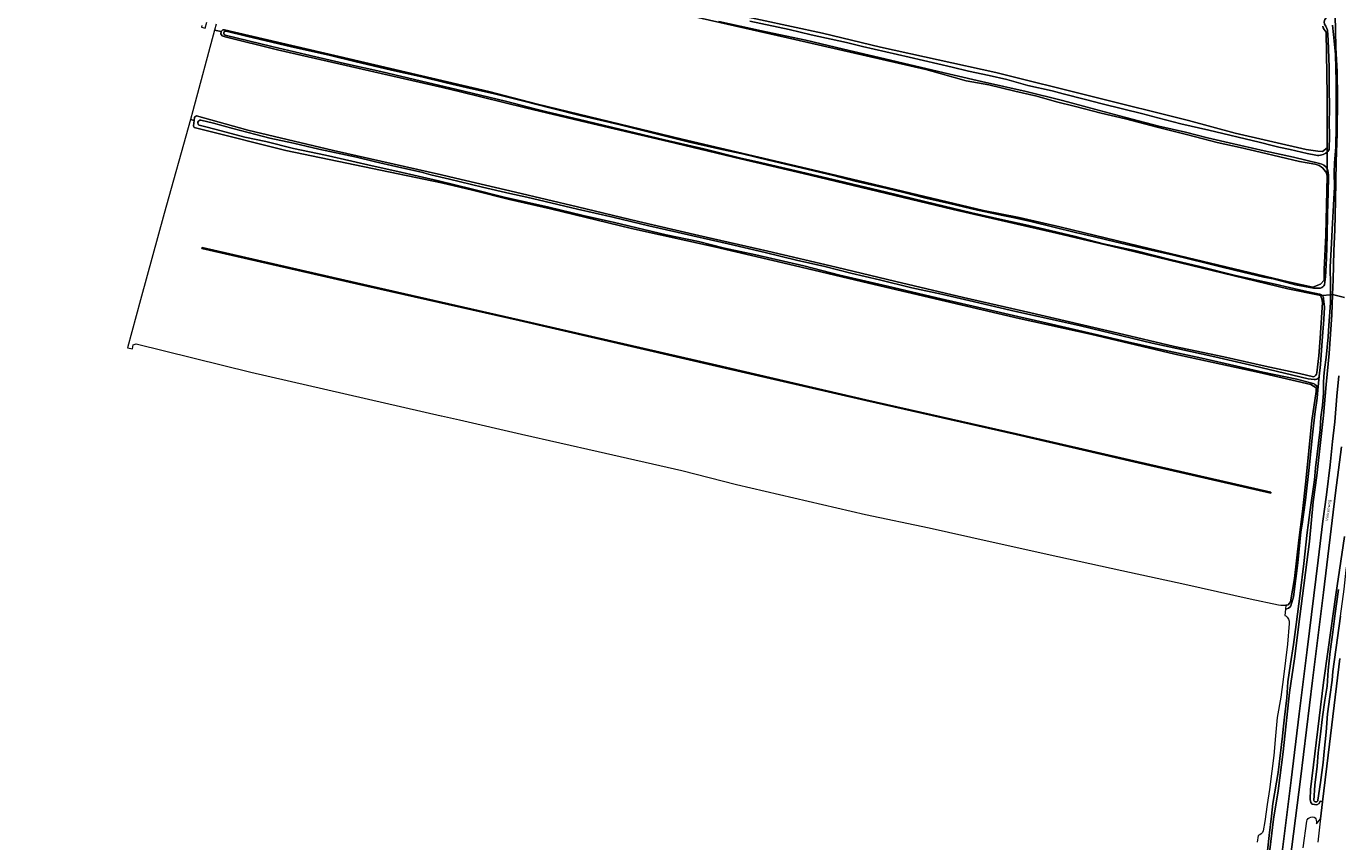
# Model space of a CAD drawing. Header units: metres. Extents: x 149984 to 156489, y 469398 to 478068.
# Tile 8 of 256: x 150876 to 151267, y 471054 to 471297. Entities that reach past the tile are written whole.
import ezdxf
from ezdxf.enums import TextEntityAlignment as Align

# ---------------------------------------------------------------- set-up
doc = ezdxf.new("R2010")
doc.units = ezdxf.units.M
doc.header["$LTSCALE"] = 0.75
for name, color, linetype, lineweight in [('B-WE-GR-GRAS-GV', 252, 'Continuous', 13), ('B-WE-OG-TERREIN_OEVER-GV', 252, 'Continuous', 18), ('B-WE-OG-TOPOGRAFIE-T18', 7, 'Continuous', 18), ('B-WE-OG-WATER_GREPPEL-GV', 252, 'Continuous', 18), ('B-WE-OG-WATER_SLOOT-GV', 252, 'Continuous', 18), ('B-WE-OG-WEG-GV', 252, 'Continuous', 18), ('B-WE-VH-GESLOTENVERHARDING_ASFALT-GV', 252, 'Continuous', 18)]:
    doc.layers.add(name, color=color, linetype=linetype, lineweight=lineweight)
doc.styles.add('NLCS-ISO-M500-T18', font='NLCS-ISO.ttf', dxfattribs={"height": 0.9})

msp = doc.modelspace()

# ---------------------------------------------------------------- linework, layer by layer
at = {"layer": 'B-WE-GR-GRAS-GV', "flags": 128}
for points in [[(150844.265, 471362.461), (150906.402, 471346.179), (150932.286, 471339.438), (150948.368, 471336.043), (151003.335, 471321.689), (151032.439, 471314.347), (151065.909, 471305.616), (151085.686, 471300.985), (151113.402, 471295.098), (151130.666, 471290.931), (151164.995, 471283.391), (151222.278, 471269.037), (151236.234, 471265.267), (151257.335, 471260.438), (151260.775, 471259.975), (151262.163, 471259.843), (151263.553, 471260.901), (151263.619, 471276.644), (151263.311, 471295.359)], [(151259.954, 471256.101), (151255.329, 471256.924), (151243.632, 471259.668), (151237.682, 471261.036), (151230.841, 471262.577), (151222.122, 471264.833), (151213.034, 471267.091), (151203.602, 471269.568), (151196.279, 471271.257), (151188.644, 471273.292), (151183.071, 471274.683), (151177.129, 471276.339), (151170.628, 471277.843), (151162.895, 471279.709), (151156.102, 471280.939), (151148.448, 471283.079), (151144.144, 471284.243), (151105.14, 471293.235), (151072.331, 471300.644)], [(151261.63, 471216.98), (151260.76, 471217.24), (151251.89, 471219.01), (151203.54, 471230.74), (151182.98, 471235.56), (151152.3, 471242.55), (151127.04, 471248.65), (151107.6, 471253.35), (151088.95, 471257.71), (151067.42, 471262.87), (151043.33, 471268.48), (151024.96, 471272.83), (151005.64, 471277.62), (151000.242, 471278.902), (150951.122, 471290.154), (150935.553, 471293.94), (150934.682, 471294.255), (150934.267, 471294.83), (150934.437, 471295.6), (150932.441, 471296.013), (150925.97, 471271.927), (150925.257, 471269.375)], [(150928.672, 471297.404), (150928.577, 471296.813), (150929.595, 471296.602), (150930.086, 471298.39)], [(150932.938, 471297.717), (150932.441, 471296.013), (150934.437, 471295.6), (150934.852, 471296.02), (150935.387, 471296.071), (150972.462, 471287.399), (151014.101, 471277.73), (151028.552, 471273.902), (151071.593, 471263.527), (151115.545, 471253.18), (151161.331, 471242.29), (151171.896, 471240.203), (151184.032, 471237.427), (151194.596, 471234.833), (151210.575, 471230.986), (151212.723, 471230.498), (151252.098, 471221.097), (151259.367, 471219.473), (151261.57, 471220.371), (151262.734, 471221.535), (151262.734, 471224.71), (151263.157, 471234.976), (151263.581, 471252.65)], [(150925.257, 471269.375), (150926.348, 471269.123), (150926.482, 471270.058), (150927.095, 471270.43), (150942.315, 471266.241), (150967.873, 471260.19), (151000, 471252.88), (151004.14, 471251.91), (151021.99, 471247.74), (151040.47, 471243.35), (151058.58, 471239.07), (151076.61, 471234.9), (151097.14, 471230.22), (151117.4, 471225.46), (151135.21, 471221.19), (151155.32, 471216.4), (151175.35, 471211.87), (151201.37, 471205.78), (151218.19, 471201.86), (151232.83, 471198.7), (151245.11, 471195.96), (151255.35, 471193.75), (151259.566, 471192.821)], [(151260.546, 471193.949), (151261.092, 471199.047), (151261.535, 471204.286), (151262.043, 471211.961), (151262.155, 471214.917)], [(151267.383, 471108.988), (151264.307, 471083.453), (151262.246, 471066.346), (151261.626, 471061.197), (151261.546, 471060.534), (151260.792, 471054.271)]]:
    msp.add_lwpolyline(points, dxfattribs=at)
at = {"layer": 'B-WE-GR-GRAS-GV'}
for points in [[(151263.311, 471295.359, -0.1386773), (151262.259, 471297.158)], [(151263.581, 471252.65, 0.2921541), (151259.954, 471256.101)], [(151262.155, 471214.917, 0.092166), (151261.63, 471216.98)], [(151259.566, 471192.821, 0.2131587), (151260.546, 471193.949)]]:
    msp.add_lwpolyline(points, format="xyb", dxfattribs=at)
at = {"layer": 'B-WE-GR-GRAS-GV', "flags": 128}
for points in [[(150906.526, 471201.42), (150908.01, 471201.087), (150908.211, 471202.324), (150909.077, 471202.639), (150943.246, 471194.229), (150999.852, 471181.202), (151000, 471181.17), (151005.31, 471180.01), (151023.8, 471175.71), (151046.58, 471170.59), (151071.5, 471164.94), (151087.73, 471160.78), (151126.2, 471151.8), (151145.08, 471147.85), (151163.25, 471143.77), (151183.44, 471139.36), (151202.49, 471135.17), (151221.26, 471131.07), (151240.64, 471126.71), (151249.1, 471124.9), (151249.76, 471124.88), (151250.49, 471124.85), (151251.259, 471124.864), (151251.58, 471124.87), (151252, 471124.97), (151252.37, 471125.44), (151252.63, 471125.82), (151253.82, 471132.76), (151255.13, 471144.17), (151256.224, 471152.714), (151257.24, 471161.7), (151259.02, 471179.81), (151260.34, 471188.41), (151260.33, 471188.97), (151260.3, 471189.41), (151260.01, 471189.75), (151259.57, 471190.06), (151258.73, 471190.47), (151243.39, 471194.05), (151218.27, 471199.56), (151193.19, 471205.47), (151171.88, 471210.19), (151149.93, 471215.35), (151127.06, 471220.65), (151104.9, 471225.89), (151081.23, 471231.46), (151056.57, 471236.99), (151032.46, 471242.76), (151020.19, 471245.59), (151009.24, 471248.35), (151000, 471250.568), (150999.99, 471250.57), (150953.674, 471260.134), (150929.157, 471266.31), (150926.389, 471266.994), (150926.116, 471267.502), (150926.348, 471269.123), (150925.257, 471269.375), (150917.453, 471241.428), (150910.354, 471215.692)], [(151246.824, 471158.142), (151206.035, 471167.543), (151171.07, 471175.589), (151126.259, 471185.706), (151081.868, 471195.929), (151023.099, 471209.516), (150974.689, 471220.458), (150928.682, 471230.989), (150928.701, 471231.276), (150974.708, 471220.746), (151023.118, 471209.803), (151081.887, 471196.217), (151126.278, 471185.993), (151171.089, 471175.876), (151206.054, 471167.83), (151246.843, 471158.429)]]:
    msp.add_lwpolyline(points, close=True, dxfattribs=at)
at = {"layer": 'B-WE-OG-TERREIN_OEVER-GV', "flags": 128}
for points in [[(151263.553, 471260.901), (151262.163, 471259.843), (151260.775, 471259.975), (151257.335, 471260.438), (151236.234, 471265.267), (151222.278, 471269.037), (151164.995, 471283.391), (151130.666, 471290.931), (151113.402, 471295.098), (151085.686, 471300.985), (151065.909, 471305.616), (151032.439, 471314.347), (151003.335, 471321.689), (150948.368, 471336.043), (150932.286, 471339.438), (150906.402, 471346.179), (150844.265, 471362.461)], [(151265.222, 471297.49), (151265.502, 471294.724), (151266.032, 471288.763), (151266.23, 471280.703), (151266.316, 471271.978), (151266.239, 471267.431), (151266.13, 471261.27), (151265.809, 471256.391), (151265.715, 471253.574), (151265.727, 471249.35), (151265.437, 471243.839), (151265.175, 471238.488), (151264.78, 471230.708), (151264.512, 471225.574), (151264.552, 471219.965), (151264.569, 471217.208), (151265.22, 471217.259), (151265.41, 471221.66), (151265.59, 471230.28), (151265.85, 471236.5), (151266.1, 471245.15), (151266.31, 471256.77), (151266.59, 471265.12), (151266.65, 471276.02), (151266.53, 471283.56), (151266.21, 471290.81), (151266.075, 471295.942), (151265.89, 471304.49)], [(151072.331, 471300.644), (151105.14, 471293.235), (151144.144, 471284.243), (151148.448, 471283.079), (151156.102, 471280.939), (151162.895, 471279.709), (151170.628, 471277.843), (151177.129, 471276.339), (151183.071, 471274.683), (151188.644, 471273.292), (151196.279, 471271.257), (151203.602, 471269.568), (151213.034, 471267.091), (151222.122, 471264.833), (151230.841, 471262.577), (151237.682, 471261.036), (151243.632, 471259.668), (151255.329, 471256.924), (151259.954, 471256.101)], [(150934.437, 471295.6), (150934.267, 471294.83), (150934.682, 471294.255), (150935.553, 471293.94), (150951.122, 471290.154), (151000.242, 471278.902), (151005.64, 471277.62), (151024.96, 471272.83), (151043.33, 471268.48), (151067.42, 471262.87), (151088.95, 471257.71), (151107.6, 471253.35), (151127.04, 471248.65), (151152.3, 471242.55), (151182.98, 471235.56), (151203.54, 471230.74), (151251.89, 471219.01), (151260.76, 471217.24), (151261.63, 471216.98), (151262.099, 471217.016)], [(151263.574, 471254.787), (151263.581, 471252.65), (151263.157, 471234.976), (151262.734, 471224.71), (151262.734, 471221.535), (151261.57, 471220.371), (151259.367, 471219.473), (151252.098, 471221.097), (151212.723, 471230.498), (151210.575, 471230.986), (151194.596, 471234.833), (151184.032, 471237.427), (151171.896, 471240.203), (151161.331, 471242.29), (151115.545, 471253.18), (151071.593, 471263.527), (151028.552, 471273.902), (151014.101, 471277.73), (150972.462, 471287.399), (150935.387, 471296.071), (150934.852, 471296.02), (150934.437, 471295.6)], [(150935.913, 471295.652), (150941.881, 471294.173), (150955.348, 471291.028), (150966.566, 471288.531), (150974.146, 471286.67), (150985.049, 471284.107), (150994.16, 471282.063), (151001.348, 471280.322), (151007.318, 471278.933), (151015.709, 471276.992), (151024.853, 471274.723), (151032.224, 471272.828), (151041.641, 471270.515), (151052.71, 471267.884), (151064.244, 471265.018), (151073.837, 471262.609), (151083.392, 471260.435), (151089.556, 471259.144), (151097.289, 471257.323), (151107.06, 471255.017), (151116.653, 471252.701), (151123.14, 471251.061), (151132.259, 471248.972), (151137.601, 471247.69), (151144.139, 471246.009), (151151.226, 471244.373), (151159.469, 471242.392), (151167.098, 471240.769), (151170.538, 471240.094), (151175.382, 471239.022), (151182.207, 471237.352), (151188.729, 471235.747), (151194.382, 471234.479), (151200.462, 471232.984), (151209.774, 471230.832), (151217.847, 471229.035), (151227.548, 471226.591), (151232.329, 471225.442), (151238.506, 471223.973), (151244.744, 471222.422), (151247.515, 471222.002), (151254.134, 471220.2), (151259.568, 471219.213), (151260.777, 471219.153)], [(151261.359, 471256.302), (151253.54, 471258.133), (151244.874, 471260.044), (151234.464, 471262.474), (151227.938, 471263.956), (151221.412, 471265.58), (151213.476, 471267.381), (151203.662, 471269.931), (151194.702, 471272.31), (151184.813, 471275.038), (151174.046, 471277.685), (151160.735, 471280.725), (151152.607, 471282.554), (151142.849, 471284.878), (151130.291, 471287.81), (151119.672, 471290.274), (151108.413, 471293.019), (151095.196, 471295.806), (151082.497, 471298.551)], [(151091.769, 471298.657), (151103.429, 471296.122), (151110.009, 471294.541), (151120.51, 471292.296), (151125.316, 471291.098), (151139.196, 471287.913), (151152.004, 471285.005), (151156.857, 471283.789), (151162.975, 471282.45), (151168.252, 471281.285), (151174.486, 471279.538), (151181.764, 471277.906), (151184.967, 471277.019), (151191.625, 471275.312), (151196.656, 471274.086), (151208.745, 471271.068), (151213.161, 471269.862), (151220.068, 471268.094), (151228.322, 471266.193), (151243.346, 471262.618), (151247.615, 471261.546), (151249.179, 471261.104), (151252.553, 471260.475), (151257.658, 471259.219), (151260.267, 471258.763)], [(151264.205, 471260.75), (151264.33, 471264.304), (151264.168, 471268.891), (151264.265, 471272.107), (151264.209, 471279.549), (151264.179, 471284.916), (151263.89, 471293.03), (151263.664, 471295.98), (151263.527, 471296.422), (151263.161, 471297.122)], [(151263.311, 471295.359), (151263.619, 471276.644), (151263.553, 471260.901), (151263.557, 471259.68)], [(151261.33, 471217.437), (151256.627, 471218.396), (151248.1, 471220.347), (151236.32, 471222.963), (151225.66, 471225.622), (151216.829, 471227.713), (151206.697, 471230.274), (151197.059, 471232.385), (151188.646, 471234.556), (151179.494, 471236.754), (151173.911, 471238.044), (151167.093, 471239.516), (151157.806, 471241.636), (151143.809, 471244.943), (151132.439, 471247.782), (151118.276, 471251.105), (151105.506, 471254.149), (151095.322, 471256.498), (151088.68, 471258.017), (151078.01, 471260.605), (151066.343, 471263.333), (151055.553, 471265.925), (151043.116, 471268.865), (151030.884, 471271.717), (151027.752, 471272.544), (151019.431, 471274.729), (151004.108, 471278.43), (150993.976, 471280.8), (150981.905, 471283.646), (150971.139, 471286.098), (150959.59, 471288.762), (150949.426, 471291.106), (150935.565, 471294.495)], [(150926.348, 471269.123), (150926.116, 471267.502), (150926.389, 471266.994), (150929.157, 471266.31), (150953.674, 471260.134), (150999.99, 471250.57), (151000, 471250.568), (151009.24, 471248.35), (151020.19, 471245.59), (151032.46, 471242.76), (151056.57, 471236.99), (151081.23, 471231.46), (151104.9, 471225.89), (151127.06, 471220.65), (151149.93, 471215.35), (151171.88, 471210.19), (151193.19, 471205.47), (151218.27, 471199.56), (151243.39, 471194.05), (151258.73, 471190.47), (151259.57, 471190.06), (151260.01, 471189.75), (151260.3, 471189.41), (151260.33, 471188.97), (151260.34, 471188.41), (151259.02, 471179.81), (151257.24, 471161.7), (151256.224, 471152.714), (151255.13, 471144.17), (151253.82, 471132.76), (151252.63, 471125.82), (151252.37, 471125.44), (151252, 471124.97), (151251.58, 471124.87), (151251.259, 471124.864), (151251.143, 471123.66)], [(151259.566, 471192.821), (151255.35, 471193.75), (151245.11, 471195.96), (151232.83, 471198.7), (151218.19, 471201.86), (151201.37, 471205.78), (151175.35, 471211.87), (151155.32, 471216.4), (151135.21, 471221.19), (151117.4, 471225.46), (151097.14, 471230.22), (151076.61, 471234.9), (151058.58, 471239.07), (151040.47, 471243.35), (151021.99, 471247.74), (151004.14, 471251.91), (151000, 471252.88), (150967.873, 471260.19), (150942.315, 471266.241), (150927.095, 471270.43), (150926.482, 471270.058), (150926.348, 471269.123)], [(150928.301, 471269.19), (150932.116, 471268.324), (150937.858, 471266.719), (150944.682, 471264.891), (150948.921, 471263.782), (150955.896, 471262.352), (150963.504, 471260.571), (150974.642, 471258.165), (150980.36, 471256.828), (150986.399, 471255.352), (150994.005, 471253.711), (150996.783, 471252.88), (151002.349, 471251.64), (151012.203, 471249.238), (151020.316, 471247.368), (151025.36, 471246.247), (151030.866, 471244.98), (151040.463, 471242.701), (151050.975, 471240.276), (151061.638, 471237.768), (151070.061, 471235.891), (151074.743, 471234.772), (151085.321, 471232.366), (151096.294, 471229.792), (151105.634, 471227.496), (151114.104, 471225.631), (151121.781, 471223.674), (151130.353, 471221.666), (151140.008, 471219.309), (151148.823, 471217.36), (151156.978, 471215.467), (151170.915, 471212.2), (151177.627, 471210.798), (151190.149, 471208.018), (151211.523, 471202.845), (151218.818, 471201.197), (151230.148, 471198.735), (151241.767, 471196.033), (151250.93, 471193.9), (151257.949, 471192.225), (151259.678, 471192.046), (151260.126, 471192)], [(151258.993, 471190.899), (151254.517, 471192.05), (151244.486, 471194.22), (151236.723, 471195.995), (151226.283, 471198.324), (151215.162, 471200.773), (151204.128, 471203.242), (151195.196, 471205.325), (151188.372, 471206.88), (151178.919, 471209.036), (151171.556, 471210.701), (151160.788, 471213.201), (151147.375, 471216.309), (151132.755, 471219.754), (151118.517, 471223.09), (151107.842, 471225.79), (151093.495, 471229.108), (151084.214, 471231.069), (151076.477, 471233.063), (151066.805, 471235.076), (151051.471, 471238.691), (151042.185, 471240.819), (151031.912, 471243.263), (151018.618, 471246.285), (151009.213, 471248.61), (150999.033, 471251.141), (150986.938, 471253.947), (150979.347, 471255.61), (150973.285, 471257.03), (150965.474, 471258.752), (150955.91, 471260.793), (150947.71, 471262.801), (150941.391, 471264.168), (150932.901, 471266.412), (150929.443, 471267.273), (150927.861, 471267.648)], [(151263.557, 471259.68), (151263.553, 471260.901)], [(151262.803, 471220.181), (151263.087, 471222.544), (151263.329, 471226.02), (151263.37, 471228.186), (151263.498, 471231.153), (151263.57, 471234.975), (151263.659, 471241.188), (151263.845, 471247.618), (151263.965, 471252.272)], [(151263.581, 471252.65), (151263.574, 471254.787)], [(151244.49, 471034.57), (151247.65, 471061.12), (151248.96, 471069.54), (151250.46, 471081.19), (151252.42, 471098.84), (151253.89, 471108.9), (151255.44, 471121.51), (151258.29, 471143.76), (151259.42, 471155.62), (151260.47, 471163.39), (151262.46, 471181.24), (151263.267, 471190.524), (151264.21, 471199.76), (151264.96, 471211.23), (151265.22, 471217.259), (151264.569, 471217.208), (151264.584, 471214.85), (151264.091, 471208.04), (151263.917, 471204.685), (151263.282, 471198.544), (151262.793, 471195.013), (151262.615, 471192.893), (151262.548, 471191.085), (151262.489, 471189.426), (151262.476, 471187.95), (151262.158, 471184.239), (151261.754, 471180.823), (151261.497, 471177.108), (151260.167, 471165.696), (151259.814, 471162.09), (151258.504, 471153.24), (151257.946, 471148.678), (151257.623, 471146.451), (151256.694, 471137.226), (151255.58, 471128.317), (151254.379, 471119.127), (151253.565, 471113.153), (151252.717, 471107.341), (151251.883, 471102.013), (151251.635, 471097.263), (151250.846, 471091.493), (151250.516, 471087.914), (151250.274, 471085.869), (151250.04, 471083.397), (151249.043, 471075.08), (151247.451, 471065.768), (151247.062, 471061.99), (151246.328, 471056.327), (151245.872, 471051.676)], [(151262.099, 471217.016), (151261.63, 471216.98)], [(151262.155, 471214.917), (151262.043, 471211.961), (151261.535, 471204.286), (151261.092, 471199.047), (151260.546, 471193.949)], [(151261.243, 471192.973), (151261.6, 471196.509), (151262.127, 471203.531), (151262.632, 471209.832), (151262.817, 471213.488), (151262.537, 471216.05)], [(151252.79, 471124.655), (151253.597, 471127.279), (151254.866, 471137.433), (151255.797, 471146.675), (151256.125, 471148.942), (151257.182, 471156.057), (151258.355, 471166.735), (151259.19, 471175.539), (151259.95, 471181.71), (151260.598, 471186.421), (151260.836, 471188.858)], [(151268.786, 471145.227), (151266.18, 471127.87), (151263.866, 471111.682), (151262.456, 471101.824), (151258.646, 471069.958), (151258.523, 471067.023), (151258.693, 471066.099), (151259.12, 471065.591), (151260.49, 471065.421), (151261.257, 471065.844), (151261.557, 471066.471), (151262.246, 471066.346), (151264.307, 471083.453), (151267.383, 471108.988)], [(151259.575, 471066.743), (151259.906, 471071.229), (151260.586, 471076.947), (151260.893, 471080.873), (151261.466, 471085.656), (151262.196, 471091.633), (151262.945, 471096.606), (151263.567, 471100.719), (151263.922, 471105.536), (151264.533, 471111.084), (151265.235, 471116.842), (151265.955, 471122.311), (151266.346, 471125.254), (151266.979, 471129.487)], [(151267.588, 471121.547), (151266.622, 471115.097), (151265.315, 471105.126), (151265.064, 471102.51), (151264.426, 471097.51), (151263.725, 471092.522), (151263.264, 471087.059), (151262.735, 471081.295), (151262.385, 471077.983), (151261.63, 471072.074), (151260.856, 471066.844)]]:
    msp.add_lwpolyline(points, dxfattribs=at)
at = {"layer": 'B-WE-OG-TERREIN_OEVER-GV'}
for points in [[(151263.161, 471297.122, -0.3903157), (151263.286, 471299.686)], [(150935.565, 471294.495, -1.0051588), (150935.913, 471295.652)], [(151262.259, 471297.158, 0.1386773), (151263.311, 471295.359)], [(150927.861, 471267.648, -0.7729999), (150928.301, 471269.19)], [(151263.557, 471259.68, 0.2657157), (151264.205, 471260.75)], [(151259.954, 471256.101, -0.2921541), (151263.581, 471252.65)], [(151260.267, 471258.763, 0.2284782), (151263.557, 471259.68)], [(151263.574, 471254.787, 0.2064098), (151261.359, 471256.302)], [(151263.965, 471252.272, 0.0950204), (151263.574, 471254.787)], [(151260.777, 471219.153, 0.106498), (151261.591, 471219.202)], [(151261.624, 471217.343, 0.0493867), (151261.33, 471217.437)], [(151261.591, 471219.202, 0.2076013), (151262.803, 471220.181)], [(151262.099, 471217.016, 0.0945857), (151261.624, 471217.343)], [(151261.63, 471216.98, -0.092166), (151262.155, 471214.917)], [(151262.537, 471216.05, 0.1789984), (151262.099, 471217.016)], [(151260.546, 471193.949, -0.2131587), (151259.566, 471192.821)], [(151259.893, 471190.556, 0.1144458), (151258.993, 471190.899)], [(151260.836, 471188.858, 0.2409873), (151259.893, 471190.556)], [(151260.126, 471192, 0.3024733), (151261.243, 471192.973)], [(151251.143, 471123.66, 0.2228233), (151252.79, 471124.655)], [(151260.856, 471066.844, -0.8207107), (151259.575, 471066.743)]]:
    msp.add_lwpolyline(points, format="xyb", dxfattribs=at)
at = {"layer": 'B-WE-OG-WATER_GREPPEL-GV', "flags": 128}
msp.add_lwpolyline([(151246.824, 471158.142), (151246.843, 471158.429), (151206.054, 471167.83), (151171.089, 471175.876), (151126.278, 471185.993), (151081.887, 471196.217), (151023.118, 471209.803), (150974.708, 471220.746), (150928.701, 471231.276), (150928.682, 471230.989), (150974.689, 471220.458), (151023.099, 471209.516), (151081.868, 471195.929), (151126.259, 471185.706), (151171.07, 471175.589), (151206.035, 471167.543)], close=True, dxfattribs=at)
at = {"layer": 'B-WE-OG-WATER_SLOOT-GV'}
for points in [[(151263.286, 471299.686, 0.3903157), (151263.161, 471297.122)], [(150935.913, 471295.652, 1.0051588), (150935.565, 471294.495)], [(150928.301, 471269.19, 0.7729999), (150927.861, 471267.648)], [(151264.205, 471260.75, -0.2657157), (151263.557, 471259.68)], [(151263.557, 471259.68, -0.2284782), (151260.267, 471258.763)], [(151261.359, 471256.302, -0.2064098), (151263.574, 471254.787)], [(151263.574, 471254.787, -0.0950204), (151263.965, 471252.272)], [(151261.591, 471219.202, -0.106498), (151260.777, 471219.153)], [(151261.33, 471217.437, -0.0493867), (151261.624, 471217.343)], [(151262.803, 471220.181, -0.2076013), (151261.591, 471219.202)], [(151261.624, 471217.343, -0.0945857), (151262.099, 471217.016)], [(151262.099, 471217.016, -0.1789984), (151262.537, 471216.05)], [(151258.993, 471190.899, -0.1144458), (151259.893, 471190.556)], [(151259.893, 471190.556, -0.2409873), (151260.836, 471188.858)], [(151261.243, 471192.973, -0.3024733), (151260.126, 471192)], [(151252.79, 471124.655, -0.2228233), (151251.143, 471123.66)], [(151251.274, 471121.708, -0.2168209), (151252.3, 471119.408)], [(151259.575, 471066.743, 0.8207107), (151260.856, 471066.844)], [(151244.548, 471057.645, -0.2257679), (151243.068, 471056.31)]]:
    msp.add_lwpolyline(points, format="xyb", dxfattribs=at)
at = {"layer": 'B-WE-OG-WATER_SLOOT-GV', "flags": 128}
for points in [[(151260.777, 471219.153), (151259.568, 471219.213), (151254.134, 471220.2), (151247.515, 471222.002), (151244.744, 471222.422), (151238.506, 471223.973), (151232.329, 471225.442), (151227.548, 471226.591), (151217.847, 471229.035), (151209.774, 471230.832), (151200.462, 471232.984), (151194.382, 471234.479), (151188.729, 471235.747), (151182.207, 471237.352), (151175.382, 471239.022), (151170.538, 471240.094), (151167.098, 471240.769), (151159.469, 471242.392), (151151.226, 471244.373), (151144.139, 471246.009), (151137.601, 471247.69), (151132.259, 471248.972), (151123.14, 471251.061), (151116.653, 471252.701), (151107.06, 471255.017), (151097.289, 471257.323), (151089.556, 471259.144), (151083.392, 471260.435), (151073.837, 471262.609), (151064.244, 471265.018), (151052.71, 471267.884), (151041.641, 471270.515), (151032.224, 471272.828), (151024.853, 471274.723), (151015.709, 471276.992), (151007.318, 471278.933), (151001.348, 471280.322), (150994.16, 471282.063), (150985.049, 471284.107), (150974.146, 471286.67), (150966.566, 471288.531), (150955.348, 471291.028), (150941.881, 471294.173), (150935.913, 471295.652)], [(151082.497, 471298.551), (151095.196, 471295.806), (151108.413, 471293.019), (151119.672, 471290.274), (151130.291, 471287.81), (151142.849, 471284.878), (151152.607, 471282.554), (151160.735, 471280.725), (151174.046, 471277.685), (151184.813, 471275.038), (151194.702, 471272.31), (151203.662, 471269.931), (151213.476, 471267.381), (151221.412, 471265.58), (151227.938, 471263.956), (151234.464, 471262.474), (151244.874, 471260.044), (151253.54, 471258.133), (151261.359, 471256.302)], [(151260.267, 471258.763), (151257.658, 471259.219), (151252.553, 471260.475), (151249.179, 471261.104), (151247.615, 471261.546), (151243.346, 471262.618), (151228.322, 471266.193), (151220.068, 471268.094), (151213.161, 471269.862), (151208.745, 471271.068), (151196.656, 471274.086), (151191.625, 471275.312), (151184.967, 471277.019), (151181.764, 471277.906), (151174.486, 471279.538), (151168.252, 471281.285), (151162.975, 471282.45), (151156.857, 471283.789), (151152.004, 471285.005), (151139.196, 471287.913), (151125.316, 471291.098), (151120.51, 471292.296), (151110.009, 471294.541), (151103.429, 471296.122), (151091.769, 471298.657)], [(151262.099, 471217.016), (151264.569, 471217.208), (151264.552, 471219.965), (151264.512, 471225.574), (151264.78, 471230.708), (151265.175, 471238.488), (151265.437, 471243.839), (151265.727, 471249.35), (151265.715, 471253.574), (151265.809, 471256.391), (151266.13, 471261.27), (151266.239, 471267.431), (151266.316, 471271.978), (151266.23, 471280.703), (151266.032, 471288.763), (151265.502, 471294.724), (151265.222, 471297.49)], [(151263.161, 471297.122), (151263.527, 471296.422), (151263.664, 471295.98), (151263.89, 471293.03), (151264.179, 471284.916), (151264.209, 471279.549), (151264.265, 471272.107), (151264.168, 471268.891), (151264.33, 471264.304), (151264.205, 471260.75)], [(150935.565, 471294.495), (150949.426, 471291.106), (150959.59, 471288.762), (150971.139, 471286.098), (150981.905, 471283.646), (150993.976, 471280.8), (151004.108, 471278.43), (151019.431, 471274.729), (151027.752, 471272.544), (151030.884, 471271.717), (151043.116, 471268.865), (151055.553, 471265.925), (151066.343, 471263.333), (151078.01, 471260.605), (151088.68, 471258.017), (151095.322, 471256.498), (151105.506, 471254.149), (151118.276, 471251.105), (151132.439, 471247.782), (151143.809, 471244.943), (151157.806, 471241.636), (151167.093, 471239.516), (151173.911, 471238.044), (151179.494, 471236.754), (151188.646, 471234.556), (151197.059, 471232.385), (151206.697, 471230.274), (151216.829, 471227.713), (151225.66, 471225.622), (151236.32, 471222.963), (151248.1, 471220.347), (151256.627, 471218.396), (151261.33, 471217.437)], [(151170.915, 471212.2), (151156.978, 471215.467), (151148.823, 471217.36), (151140.008, 471219.309), (151130.353, 471221.666), (151121.781, 471223.674), (151114.104, 471225.631), (151105.634, 471227.496), (151096.294, 471229.792), (151085.321, 471232.366), (151074.743, 471234.772), (151070.061, 471235.891), (151061.638, 471237.768), (151050.975, 471240.276), (151040.463, 471242.701), (151030.866, 471244.98), (151025.36, 471246.247), (151020.316, 471247.368), (151012.203, 471249.238), (151002.349, 471251.64), (150996.783, 471252.88), (150994.005, 471253.711), (150986.399, 471255.352), (150980.36, 471256.828), (150974.642, 471258.165), (150963.504, 471260.571), (150955.896, 471262.352), (150948.921, 471263.782), (150944.682, 471264.891), (150937.858, 471266.719), (150932.116, 471268.324), (150928.301, 471269.19)], [(150927.861, 471267.648), (150929.443, 471267.273), (150932.901, 471266.412), (150941.391, 471264.168), (150947.71, 471262.801), (150955.91, 471260.793), (150965.474, 471258.752), (150973.285, 471257.03), (150979.347, 471255.61), (150986.938, 471253.947), (150999.033, 471251.141), (151009.213, 471248.61), (151018.618, 471246.285), (151031.912, 471243.263), (151042.185, 471240.819), (151051.471, 471238.691), (151066.805, 471235.076), (151076.477, 471233.063), (151084.214, 471231.069), (151093.495, 471229.108), (151107.842, 471225.79), (151118.517, 471223.09), (151132.755, 471219.754), (151147.375, 471216.309), (151160.788, 471213.201), (151171.556, 471210.701), (151178.919, 471209.036), (151188.372, 471206.88), (151195.196, 471205.325), (151204.128, 471203.242), (151215.162, 471200.773), (151226.283, 471198.324), (151236.723, 471195.995), (151244.486, 471194.22), (151254.517, 471192.05), (151258.993, 471190.899)], [(151263.574, 471254.787), (151263.557, 471259.68)], [(151263.557, 471259.68), (151263.574, 471254.787)], [(151263.965, 471252.272), (151263.845, 471247.618), (151263.659, 471241.188), (151263.57, 471234.975), (151263.498, 471231.153), (151263.37, 471228.186), (151263.329, 471226.02), (151263.087, 471222.544), (151262.803, 471220.181)], [(151245.872, 471051.676), (151246.328, 471056.327), (151247.062, 471061.99), (151247.451, 471065.768), (151249.043, 471075.08), (151250.04, 471083.397), (151250.274, 471085.869), (151250.516, 471087.914), (151250.846, 471091.493), (151251.635, 471097.263), (151251.883, 471102.013), (151252.717, 471107.341), (151253.565, 471113.153), (151254.379, 471119.127), (151255.58, 471128.317), (151256.694, 471137.226), (151257.623, 471146.451), (151257.946, 471148.678), (151258.504, 471153.24), (151259.814, 471162.09), (151260.167, 471165.696), (151261.497, 471177.108), (151261.754, 471180.823), (151262.158, 471184.239), (151262.476, 471187.95), (151262.489, 471189.426), (151262.548, 471191.085), (151262.615, 471192.893), (151262.793, 471195.013), (151263.282, 471198.544), (151263.917, 471204.685), (151264.091, 471208.04), (151264.584, 471214.85), (151264.569, 471217.208), (151262.099, 471217.016)], [(151262.537, 471216.05), (151262.817, 471213.488), (151262.632, 471209.832), (151262.127, 471203.531), (151261.6, 471196.509), (151261.243, 471192.973), (151260.836, 471188.858), (151260.598, 471186.421), (151259.95, 471181.71), (151259.19, 471175.539), (151258.355, 471166.735), (151257.182, 471156.057), (151256.125, 471148.942), (151255.797, 471146.675), (151254.866, 471137.433), (151253.597, 471127.279), (151252.79, 471124.655)], [(151260.126, 471192), (151259.678, 471192.046), (151257.949, 471192.225), (151250.93, 471193.9), (151241.767, 471196.033), (151230.148, 471198.735), (151218.818, 471201.197), (151211.523, 471202.845), (151190.149, 471208.018), (151177.627, 471210.798), (151170.915, 471212.2)], [(151260.836, 471188.858), (151261.243, 471192.973)], [(151260.856, 471066.844), (151261.63, 471072.074), (151262.385, 471077.983), (151262.735, 471081.295), (151263.264, 471087.059), (151263.725, 471092.522), (151264.426, 471097.51), (151265.064, 471102.51), (151265.315, 471105.126), (151266.622, 471115.097), (151267.588, 471121.547), (151268.644, 471129.643), (151269.28, 471135.241), (151270.115, 471141.087), (151270.565, 471146.024), (151271.047, 471150.255), (151271.361, 471151.497), (151271.831, 471152.906), (151272.039, 471154.9), (151272.586, 471160.872), (151273.368, 471167.127), (151274.236, 471174.809), (151274.601, 471179.462)], [(151266.979, 471129.487), (151266.346, 471125.254), (151265.955, 471122.311), (151265.235, 471116.842), (151264.533, 471111.084), (151263.922, 471105.536), (151263.567, 471100.719), (151262.945, 471096.606), (151262.196, 471091.633), (151261.466, 471085.656), (151260.893, 471080.873), (151260.586, 471076.947), (151259.906, 471071.229), (151259.575, 471066.743)], [(151251.143, 471123.66), (151250.965, 471121.808), (151251.274, 471121.708)], [(151252.3, 471119.408), (151251.762, 471113.182), (151250.572, 471103.471), (151249.795, 471097.456), (151248.754, 471091.363)], [(151248.754, 471091.363), (151248.214, 471085.959), (151247.672, 471080.059), (151247.141, 471075.459), (151246.381, 471069.956), (151245.717, 471065.469), (151245.086, 471060.45), (151244.548, 471057.645)], [(151243.068, 471056.31), (151242.758, 471054.279)]]:
    msp.add_lwpolyline(points, dxfattribs=at)
at = {"layer": 'B-WE-OG-WEG-GV', "flags": 128}
for points in [[(151265.89, 471304.49), (151266.075, 471295.942), (151266.21, 471290.81), (151266.53, 471283.56), (151266.65, 471276.02), (151266.59, 471265.12), (151266.31, 471256.77), (151266.1, 471245.15), (151265.85, 471236.5), (151265.59, 471230.28), (151265.41, 471221.66), (151265.22, 471217.259), (151268.752, 471216.417)], [(151268.752, 471216.417), (151265.22, 471217.259), (151264.96, 471211.23), (151264.21, 471199.76), (151263.267, 471190.524), (151262.46, 471181.24), (151260.47, 471163.39), (151259.42, 471155.62), (151258.29, 471143.76), (151255.44, 471121.51), (151253.89, 471108.9), (151252.42, 471098.84), (151250.46, 471081.19), (151248.96, 471069.54), (151247.65, 471061.12), (151244.49, 471034.57)], [(151248.78, 471040.22), (151252.87, 471072.71), (151255.22, 471092.51), (151257.65, 471111.51), (151260.89, 471138.2), (151262.28, 471149.84), (151263.37, 471157.68), (151264.44, 471166.58), (151265.2, 471173.51), (151265.83, 471179.38), (151266.5, 471186.99), (151267.06, 471193.08)], [(151267.83, 471171.96), (151266.08, 471158.23), (151262.48, 471128.58), (151259.18, 471102.37), (151255.68, 471073.03), (151252.12, 471045.21)], [(151256.415, 471052.598), (151257.569, 471060.518), (151257.685, 471060.98), (151257.95, 471061.328), (151258.257, 471061.56), (151258.747, 471061.779), (151259.256, 471061.852), (151259.764, 471061.765), (151260.052, 471061.569), (151260.25, 471061.221), (151260.347, 471060.896), (151260.411, 471060.333), (151260.391, 471059.714), (151261.626, 471061.197), (151262.246, 471066.346), (151261.557, 471066.471), (151261.257, 471065.844), (151260.49, 471065.421), (151259.12, 471065.591), (151258.693, 471066.099), (151258.523, 471067.023), (151258.646, 471069.958), (151262.456, 471101.824), (151263.866, 471111.682), (151266.18, 471127.87), (151268.786, 471145.227)]]:
    msp.add_lwpolyline(points, dxfattribs=at)
at = {"layer": 'B-WE-VH-GESLOTENVERHARDING_ASFALT-GV', "flags": 128}
for points in [[(151267.06, 471193.08), (151266.5, 471186.99), (151265.83, 471179.38), (151265.2, 471173.51), (151264.44, 471166.58), (151263.37, 471157.68), (151262.28, 471149.84), (151260.89, 471138.2), (151257.65, 471111.51), (151255.22, 471092.51), (151252.87, 471072.71), (151248.78, 471040.22)], [(151252.12, 471045.21), (151255.68, 471073.03), (151259.18, 471102.37), (151262.48, 471128.58), (151266.08, 471158.23), (151267.83, 471171.96)]]:
    msp.add_lwpolyline(points, dxfattribs=at)

# ---------------------------------------------------------------- texts
at = {"layer": 'B-WE-OG-TOPOGRAFIE-T18', "style": 'NLCS-ISO-M500-T18'}
msp.add_text('Vinkenweg', height=0.9, rotation=83.1, dxfattribs=at).set_placement((151263.994, 471153.03), align=Align.MIDDLE)

doc.saveas('drawing.dxf')
